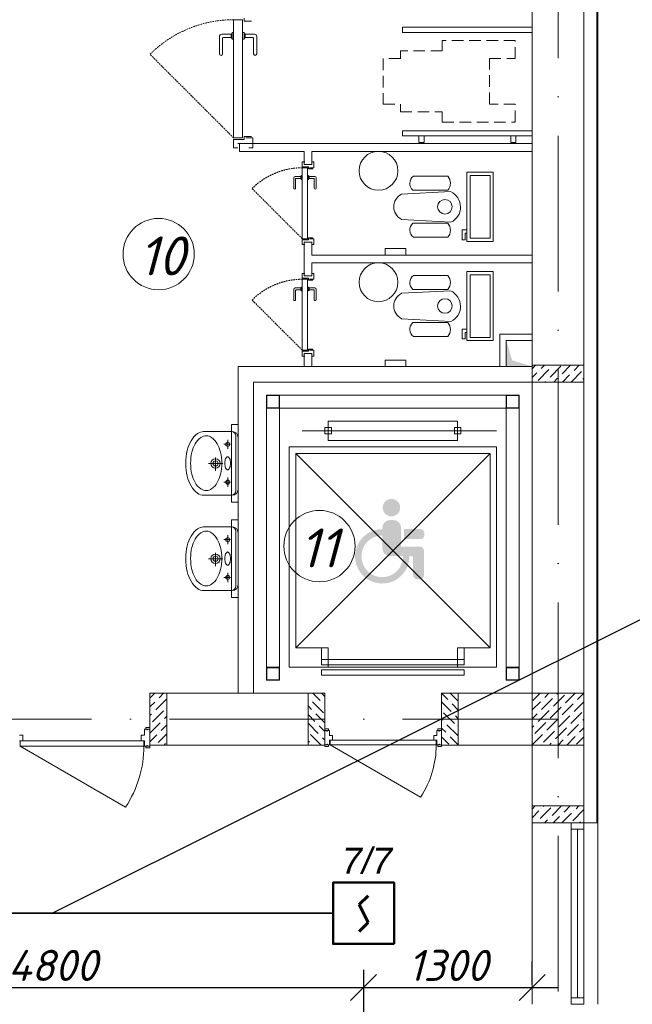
# Model space of a CAD drawing. Header units: millimetres. Extents: x 1114507 to 93926427, y 174473 to 817039.
# Tile 134 of 256: x 1761416 to 1766144, y 487101 to 494697. Entities that reach past the tile are written whole.
import ezdxf

# ---------------------------------------------------------------- set-up
doc = ezdxf.new("R2010")
doc.units = ezdxf.units.MM
for name, pattern in [('ACAD_ISO10W100', [18, 12, -3, 0, -3]), ('Beruniy Xref$0$DASHED', [19.05, 12.7, -6.35]), ('ШТРИХОВАЯ', [19.05, 12.7, -6.35])]:
    doc.linetypes.add(name, pattern=pattern)
for name, color, linetype, lineweight in [('.', 7, 'Continuous', 15), ('Doors', 86, 'Continuous', 13), ('expl', 234, 'Continuous', 13), ('SHEMA', 174, 'Continuous', 25), ('инвалиды', 250, 'Continuous', 40), ('Метал', 157, 'Continuous', 30), ('размеры', 12, 'Continuous', 15), ('Сантехника', 150, 'Continuous', 13)]:
    doc.layers.add(name, color=color, linetype=linetype, lineweight=lineweight)
doc.layers.add('kcd_tx', color=7, linetype='Continuous')
doc.layers.add('PDF22_Geometry', color=7, linetype='Continuous', true_color=0x979797)
doc.layers.add('АСО-стены кирпич 380 мм', color=7, linetype='Continuous', lineweight=35, true_color=0x745739)
doc.styles.get("Standard").update_dxf_attribs({"font": 'isocpeui.ttf'})
doc.dimstyles.new('Санжар', dxfattribs={"dimtxt": 240, "dimasz": 200, "dimexe": 200, "dimexo": 200, "dimgap": 50, "dimtad": 1, "dimdec": 0, "dimtxsty": 'Standard', "dimblk": 'OBLIQUE', "dimcen": 2.5, "dimdle": 200, "dimclrd": 152, "dimclre": 152, "dimclrt": 152, "dimadec": 0, "dimazin": 0, "dimtfac": 1, "dimtdec": 0, "dimtmove": 0, "dimatfit": 3, "dimldrblk": 'OBLIQUE', "dimfxl": 0, "dimlwd": 0, "dimlwe": 0, "dimarcsym": 0})

# ---------------------------------------------------------------- blocks, each defined once
blk = doc.blocks.new('blokqav3mak')
at = {"layer": '.', "lineweight": 0, "ltscale": 100}
h = blk.add_hatch(color=251, dxfattribs=at)
h.dxf.hatch_style = 1
h.paths.add_polyline_path([(1626566.4, 778846.3), (1626366.4, 778845.1), (1626366.4, 779045.1), (1626412.4, 778893.1)])
at = {"layer": 'инвалиды', "lineweight": 0, "ltscale": 200, "true_color": 0xfab905}
h = blk.add_hatch(color=40, dxfattribs=at)
h.paths.add_polyline_path([(1625410.4, 777600.8, -0.414214), (1625470.4, 777660.8), (1625494.4, 777660.8, -0.414214), (1625554.4, 777600.8), (1625554.4, 777456.9), (1625695, 777456.9, -0.414214), (1625732.5, 777419.4), (1625732.5, 777240.5, -0.414214), (1625695, 777203), (1625684.8, 777203, -0.414214), (1625647.3, 777240.5), (1625647.3, 777368.5, 0.414214), (1625632.3, 777383.5), (1625470.4, 777383.5, -0.414214), (1625410.4, 777443.5)])
h.paths.add_polyline_path([(1625577.8, 777591.7), (1625703.7, 777591.7, -0.414214), (1625733.7, 777561.7), (1625733.7, 777544.5, -0.414214), (1625703.7, 777514.5), (1625577.8, 777514.5)])
h.paths.add_polyline_path([(1625410.4, 777590.8), (1625410.4, 777541.4, 2.454646), (1625569.5, 777383.5), (1625619, 777383.5, -2.445012)])
h.paths.add_polyline_path([(1625412.7, 777757, -1), (1625547.6, 777757, -1)])
at = {"color": 32, "lineweight": 0, "ltscale": 100}
blk.add_line((1627066.4, 775325.1), (1627066.4, 782725.1), dxfattribs=at)
at = {"color": 252, "lineweight": 0, "ltscale": 100}
for p, q in [((1627073.4, 775325.1), (1627073.4, 782732.1)), ((1627073.4, 775325.1), (1626966.4, 775325.1)), ((1627073.4, 775325.1), (1626966.4, 775325.1)), ((1626966.4, 775325.1), (1627073.4, 775325.1))]:
    blk.add_line(p, q, dxfattribs=at)
at = {"lineweight": 0, "ltscale": 100}
for p, q in [((1626966.4, 775325.1), (1626966.4, 782625.1)), ((1626566.4, 775325.1), (1626566.4, 782225.1)), ((1625431.6, 779705.1), (1625431.6, 779755.1)), ((1625431.6, 779755.1), (1625591.6, 779755.1)), ((1625591.6, 779755.1), (1625591.6, 779705.1)), ((1625591.6, 779705.1), (1625431.6, 779705.1)), ((1626366.4, 778845.1), (1626366.4, 779045.1)), ((1626366.4, 779045.1), (1626566.4, 779045.1)), ((1626566.4, 779045.1), (1626566.4, 778845.1)), ((1626566.4, 778845.1), (1624296.4, 778845.1)), ((1624296.4, 778845.1), (1624296.4, 776325.1)), ((1625431.6, 778845.1), (1625431.6, 778895.1)), ((1625431.6, 778895.1), (1625591.6, 778895.1)), ((1625591.6, 778845.1), (1625431.6, 778845.1)), ((1625591.6, 778895.1), (1625591.6, 778845.1)), ((1626566.4, 778845.1), (1626366.4, 778845.1)), ((1626566.4, 778725.1), (1624416.4, 778725.1)), ((1624416.4, 778725.1), (1624416.4, 776325.1)), ((1624296.4, 778398.1), (1624246.4, 778398.1)), ((1624246.4, 778398.1), (1624246.4, 777798.1)), ((1624296.4, 777798.1), (1624296.4, 778398.1)), ((1624246.4, 777798.1), (1624296.4, 777798.1)), ((1624296.4, 777662.7), (1624246.4, 777662.7)), ((1624246.4, 777662.7), (1624246.4, 777062.7)), ((1624296.4, 777062.7), (1624296.4, 777662.7)), ((1624246.4, 777062.7), (1624296.4, 777062.7)), ((1623616.4, 776325.1), (1624966.4, 776325.1)), ((1623616.4, 776325.1), (1623616.4, 775925.1)), ((1624966.4, 776325.1), (1624966.4, 775925.1)), ((1624966.4, 775925.1), (1624966.4, 776325.1)), ((1625866.4, 775925.1), (1625866.4, 776325.1)), ((1625996.4, 776325.1), (1626566.4, 776325.1)), ((1623616.4, 775925.1), (1624966.4, 775925.1)), ((1625996.4, 775925.1), (1626566.4, 775925.1)), ((1626566.4, 775325.1), (1626566.4, 773925.1)), ((1627073.4, 775325.1), (1627073.4, 773925.1))]:
    blk.add_line(p, q, dxfattribs=at)
at = {"color": 1, "linetype": 'ACAD_ISO10W100', "lineweight": 0, "ltscale": 100}
for p, q in [((1626766.4, 782425.1), (1626766.4, 766825.1)), ((1626766.4, 776125.1), (1599766.4, 776125.1))]:
    blk.add_line(p, q, dxfattribs=at)
at = {"color": 0, "lineweight": 0}
for p, q in [((1624262.2, 780608.9), (1624262.2, 781521.4)), ((1624262.2, 781521.4), (1624331, 781521.4)), ((1624331, 781521.4), (1624331, 780608.9)), ((1624343.5, 781533.9), (1624343.5, 781508.9)), ((1624343.5, 781508.9), (1624399.7, 781508.9)), ((1624152.3, 781390.1), (1624152.3, 781258.9)), ((1624242.3, 781408.9), (1624171, 781408.9)), ((1624177.3, 781258.9), (1624177.3, 781377.6)), ((1624183.5, 781383.9), (1624242.3, 781383.9)), ((1624242.2, 781408.9), (1624242.2, 781383.9)), ((1624249.7, 781415.1), (1624248.5, 781415.1)), ((1624248.5, 781377.6), (1624249.7, 781377.6)), ((1624249.7, 781371.4), (1624249.7, 781421.4)), ((1624249.7, 781421.4), (1624262.2, 781421.4)), ((1624262.2, 781371.4), (1624249.7, 781371.4)), ((1624262.2, 781421.4), (1624262.2, 781371.4)), ((1624343.5, 781421.4), (1624331, 781421.4)), ((1624331, 781371.4), (1624343.5, 781371.4)), ((1624343.5, 781371.4), (1624343.5, 781421.4)), ((1624343.5, 781415.1), (1624344.7, 781415.1)), ((1624344.7, 781377.6), (1624343.5, 781377.6)), ((1624351, 781408.9), (1624422.2, 781408.9)), ((1624351, 781408.9), (1624351, 781383.9)), ((1624409.7, 781383.9), (1624351, 781383.9)), ((1624416, 781258.9), (1624416, 781377.6)), ((1624441, 781390.1), (1624441, 781258.9)), ((1624331, 780608.9), (1624262.2, 780608.9)), ((1624262.2, 780533.9), (1624262.2, 780596.4)), ((1624262.2, 780596.4), (1624343.5, 780596.4)), ((1624343.5, 780596.4), (1624343.5, 780621.4)), ((1624343.5, 780621.4), (1624399.7, 780621.4)), ((1624356, 780608.9), (1624410.5, 780608.9)), ((1624410.5, 780608.9), (1624410.5, 780533.9)), ((1624293.5, 780533.9), (1624262.2, 780533.9)), ((1624293.5, 780565.1), (1624379.2, 780565.1)), ((1624410.5, 780533.9), (1624379.2, 780533.9)), ((1624810.6, 780423.9), (1624791.9, 780423.9)), ((1624791.9, 780423.9), (1624791.9, 780386.4)), ((1624791.9, 780386.4), (1624840.6, 780386.4)), ((1624791.9, 779831.4), (1624791.9, 780378.9)), ((1624791.9, 780378.9), (1624833.1, 780378.9)), ((1624810.6, 780405.1), (1624862.1, 780405.1)), ((1624833.1, 780378.9), (1624833.1, 779831.4)), ((1624840.6, 780386.4), (1624840.6, 780371.4)), ((1624840.6, 780371.4), (1624874.4, 780371.4)), ((1624848.1, 780378.9), (1624880.8, 780378.9)), ((1624880.8, 780423.9), (1624862.1, 780423.9)), ((1624880.8, 780378.9), (1624880.8, 780423.9)), ((1624725.9, 780300.1), (1624725.9, 780221.4)), ((1624779.9, 780311.4), (1624737.2, 780311.4)), ((1624740.9, 780221.4), (1624740.9, 780292.6)), ((1624744.7, 780296.4), (1624779.9, 780296.4)), ((1624779.9, 780311.4), (1624779.9, 780296.4)), ((1624784.4, 780315.1), (1624783.6, 780315.1)), ((1624783.6, 780292.6), (1624784.4, 780292.6)), ((1624784.4, 780288.9), (1624784.4, 780318.9)), ((1624784.4, 780318.9), (1624791.9, 780318.9)), ((1624791.9, 780288.9), (1624784.4, 780288.9)), ((1624791.9, 780318.9), (1624791.9, 780288.9)), ((1624840.6, 780318.9), (1624833.1, 780318.9)), ((1624833.1, 780288.9), (1624840.6, 780288.9)), ((1624840.6, 780288.9), (1624840.6, 780318.9)), ((1624840.6, 780315.1), (1624841.4, 780315.1)), ((1624841.4, 780292.6), (1624840.6, 780292.6)), ((1624845.1, 780311.4), (1624887.9, 780311.4)), ((1624845.1, 780311.4), (1624845.1, 780296.4)), ((1624880.4, 780296.4), (1624845.1, 780296.4)), ((1624884.1, 780221.4), (1624884.1, 780292.6)), ((1624899.1, 780300.1), (1624899.1, 780221.4)), ((1624833.1, 779831.4), (1624791.9, 779831.4)), ((1624840.6, 779823.9), (1624840.6, 779838.9)), ((1624840.6, 779838.9), (1624874.4, 779838.9)), ((1624848.1, 779831.4), (1624880.8, 779831.4)), ((1624880.8, 779831.4), (1624880.8, 779786.4)), ((1624791.9, 779786.4), (1624791.9, 779823.9)), ((1624791.9, 779823.9), (1624840.6, 779823.9)), ((1624810.6, 779786.4), (1624791.9, 779786.4)), ((1624810.6, 779805.1), (1624862.1, 779805.1)), ((1624880.8, 779786.4), (1624862.1, 779786.4)), ((1624810.6, 779563.9), (1624791.9, 779563.9)), ((1624791.9, 779563.9), (1624791.9, 779526.4)), ((1624810.6, 779545.1), (1624862.1, 779545.1)), ((1624880.8, 779563.9), (1624862.1, 779563.9)), ((1624880.8, 779518.9), (1624880.8, 779563.9)), ((1624779.9, 779451.4), (1624737.2, 779451.4)), ((1624779.9, 779451.4), (1624779.9, 779436.4)), ((1624784.4, 779455.1), (1624783.6, 779455.1)), ((1624784.4, 779428.9), (1624784.4, 779458.9)), ((1624784.4, 779458.9), (1624791.9, 779458.9)), ((1624791.9, 779526.4), (1624840.6, 779526.4)), ((1624791.9, 778971.4), (1624791.9, 779518.9)), ((1624791.9, 779518.9), (1624833.1, 779518.9)), ((1624791.9, 779458.9), (1624791.9, 779428.9)), ((1624833.1, 779518.9), (1624833.1, 778971.4)), ((1624840.6, 779458.9), (1624833.1, 779458.9)), ((1624840.6, 779526.4), (1624840.6, 779511.4)), ((1624840.6, 779511.4), (1624874.4, 779511.4)), ((1624840.6, 779428.9), (1624840.6, 779458.9)), ((1624840.6, 779455.1), (1624841.4, 779455.1)), ((1624845.1, 779451.4), (1624887.9, 779451.4)), ((1624845.1, 779451.4), (1624845.1, 779436.4)), ((1624848.1, 779518.9), (1624880.8, 779518.9)), ((1624725.9, 779440.1), (1624725.9, 779361.4)), ((1624740.9, 779361.4), (1624740.9, 779432.6)), ((1624744.7, 779436.4), (1624779.9, 779436.4)), ((1624783.6, 779432.6), (1624784.4, 779432.6)), ((1624791.9, 779428.9), (1624784.4, 779428.9)), ((1624833.1, 779428.9), (1624840.6, 779428.9)), ((1624841.4, 779432.6), (1624840.6, 779432.6)), ((1624880.4, 779436.4), (1624845.1, 779436.4)), ((1624884.1, 779361.4), (1624884.1, 779432.6)), ((1624899.1, 779440.1), (1624899.1, 779361.4)), ((1624833.1, 778971.4), (1624791.9, 778971.4)), ((1624791.9, 778926.4), (1624791.9, 778963.9)), ((1624791.9, 778963.9), (1624840.6, 778963.9)), ((1624810.6, 778926.4), (1624791.9, 778926.4)), ((1624810.6, 778945.1), (1624862.1, 778945.1)), ((1624840.6, 778963.9), (1624840.6, 778978.9)), ((1624840.6, 778978.9), (1624874.4, 778978.9)), ((1624848.1, 778971.4), (1624880.8, 778971.4)), ((1624880.8, 778926.4), (1624862.1, 778926.4)), ((1624880.8, 778971.4), (1624880.8, 778926.4))]:
    blk.add_line(p, q, dxfattribs=at)
at = {"lineweight": 0}
for p, q in [((1625566.3, 781423.6), (1625566.3, 781463.6)), ((1625566.3, 781463.6), (1626566.3, 781463.5)), ((1626566.3, 781463.5), (1626566.3, 781423.5)), ((1626566.3, 781423.5), (1625566.3, 781423.6)), ((1625566.3, 780625.2), (1625566.3, 780665.2)), ((1625566.3, 780665.2), (1626566.3, 780665.1)), ((1626566.3, 780625.1), (1625566.3, 780625.2)), ((1625731.6, 780625.1), (1625691.6, 780625.1)), ((1625691.6, 780625.1), (1625691.6, 780575.1)), ((1625731.6, 780575.1), (1625731.6, 780625.1)), ((1626401, 780575.1), (1626401, 780625.1)), ((1626401, 780625.1), (1626441, 780625.1)), ((1626441, 780625.1), (1626441, 780575.1)), ((1626566.3, 780665.1), (1626566.3, 780625.1)), ((1625691.6, 780575.1), (1625731.6, 780575.1)), ((1626441, 780575.1), (1626401, 780575.1))]:
    blk.add_line(p, q, dxfattribs=at)
at = {"linetype": 'ШТРИХОВАЯ', "lineweight": 0, "ltscale": 7}
for p, q in [((1626436.3, 781360), (1625872.6, 781360)), ((1625872.6, 781360), (1625872.6, 781280.4)), ((1626436.3, 781220.7), (1626436.3, 781360)), ((1625872.6, 781280.4), (1625549.6, 781280.4)), ((1625549.6, 781280.4), (1625549.6, 781220.7)), ((1625549.6, 781220.7), (1625416.3, 781220.7)), ((1625416.3, 781220.7), (1625416.3, 780870.7)), ((1626236.3, 780870.7), (1626236.3, 781220.7)), ((1626236.3, 781220.7), (1626436.3, 781220.7)), ((1625416.3, 780870.7), (1625549.6, 780870.7)), ((1625549.6, 780870.7), (1625549.6, 780811)), ((1626436.3, 780870.7), (1626236.3, 780870.7)), ((1626436.3, 780731.4), (1626436.3, 780870.7)), ((1625549.6, 780811), (1625872.6, 780811)), ((1625872.6, 780811), (1625872.6, 780731.4)), ((1625872.6, 780731.4), (1626436.3, 780731.4))]:
    blk.add_line(p, q, dxfattribs=at)
at = {"color": 0, "linetype": 'Beruniy Xref$0$DASHED', "lineweight": 0}
for p, q in [((1624262.2, 780608.9), (1623617, 781254.1)), ((1624791.9, 779831.4), (1624404.7, 780218.5)), ((1624791.9, 778971.4), (1624404.7, 779358.5))]:
    blk.add_line(p, q, dxfattribs=at)
at = {"color": 116, "lineweight": 0, "ltscale": 100, "true_color": 0x136734}
for p, q in [((1626566.4, 779095.1), (1626316.4, 779095.1)), ((1626316.4, 779095.1), (1626316.4, 778845.1))]:
    blk.add_line(p, q, dxfattribs=at)
at = {"linetype": 'Continuous', "lineweight": 0, "ltscale": 100}
for p, q in [((1626566.4, 778828.2, 0), (1626593.2, 778855.1, 0)), ((1626636.8, 778831.4, 0), (1626660.6, 778855.1, 0)), ((1626704.2, 778764, 0), (1626788.4, 778848.2, 0)), ((1626796.8, 778789.3, 0), (1626862.6, 778855.1, 0)), ((1626889.4, 778814.5, 0), (1626930, 778855.1, 0)), ((1626566.4, 778760.9, 0), (1626603.2, 778797.7, 0)), ((1626611.6, 778738.8, 0), (1626695.8, 778823, 0)), ((1626620, 778814.5, 0), (1626620, 778814.5, 0)), ((1626712.6, 778839.8, 0), (1626712.6, 778839.8, 0)), ((1626780, 778772.4, 0), (1626780, 778772.4, 0)), ((1626800, 778725.1, 0), (1626855.7, 778780.9, 0)), ((1626867.3, 778725.1, 0), (1626948.3, 778806.1, 0)), ((1626872.6, 778797.7, 0), (1626872.6, 778797.7, 0)), ((1626965.2, 778823, 0), (1626965.2, 778823, 0)), ((1626665.3, 778725.1, 0), (1626670.5, 778730.4, 0)), ((1626687.4, 778747.2, 0), (1626687.4, 778747.2, 0)), ((1626732.6, 778725.1, 0), (1626763.1, 778755.6, 0)), ((1626939.9, 778730.4, 0), (1626939.9, 778730.4, 0)), ((1626956.8, 778747.2, 0), (1626966.4, 778756.8, 0)), ((1623616.4, 776286.9, 0), (1623654.6, 776325.1, 0)), ((1623661.6, 776197.4, 0), (1623745.8, 776281.6, 0)), ((1623670, 776273.2, 0), (1623670, 776273.2, 0)), ((1623686.9, 776290, 0), (1623721.9, 776325.1, 0)), ((1624836.4, 776295, 0), (1624838.4, 776293, 0)), ((1624855.2, 776276.1, 0), (1624855.2, 776276.1, 0)), ((1624873.6, 776325.1, 0), (1624931, 776267.7, 0)), ((1624941, 776325.1, 0), (1624966.4, 776299.7, 0)), ((1625866.9, 776325.1, 0), (1625915.8, 776276.1, 0)), ((1625934.2, 776325.1, 0), (1625996.4, 776263, 0)), ((1626571, 776267.9), (1626628.1, 776325.1)), ((1626638.3, 776200.6), (1626722.5, 776284.8)), ((1626646.7, 776276.3), (1626646.7, 776276.3)), ((1626663.6, 776293.2), (1626695.5, 776325.1)), ((1626730.9, 776225.8), (1626815.1, 776310)), ((1626739.3, 776301.6), (1626739.3, 776301.6)), ((1626756.2, 776318.4), (1626762.9, 776325.1)), ((1626823.5, 776251.1), (1626897.6, 776325.1)), ((1626916.1, 776276.3), (1626964.9, 776325.1)), ((1623616.4, 776219.5, 0), (1623653.2, 776256.4, 0)), ((1623636.4, 776104.8, 0), (1623720.5, 776189, 0)), ((1623737.4, 776205.9, 0), (1623737.4, 776205.9, 0)), ((1624836.4, 776227.7, 0), (1624863.6, 776200.4, 0)), ((1624872.1, 776259.3, 0), (1624956.3, 776175.1, 0)), ((1624947.8, 776250.9, 0), (1624947.8, 776250.9, 0)), ((1624964.7, 776234, 0), (1624966.4, 776232.4, 0)), ((1625866.4, 776258.3, 0), (1625941.1, 776183.5, 0)), ((1625932.7, 776259.3, 0), (1625932.7, 776259.3, 0)), ((1625949.5, 776242.5, 0), (1625996.4, 776195.6, 0)), ((1626566.4, 776196), (1626629.9, 776259.5)), ((1626613.1, 776108), (1626697.3, 776192.2)), ((1626705.7, 776133.2), (1626789.9, 776217.4)), ((1626714.1, 776209), (1626714.1, 776209)), ((1626798.3, 776158.5), (1626882.5, 776242.7)), ((1626806.7, 776234.2), (1626806.7, 776234.2)), ((1626890.9, 776183.7), (1626966.4, 776259.2)), ((1626899.3, 776259.5), (1626899.3, 776259.5)), ((1623616.4, 776152.2, 0), (1623627.9, 776163.8, 0)), ((1623644.8, 776180.6, 0), (1623644.8, 776180.6, 0)), ((1623712.1, 776113.2, 0), (1623712.1, 776113.2, 0)), ((1623729, 776130.1, 0), (1623746.4, 776147.5, 0)), ((1624836.4, 776160.3, 0), (1624888.9, 776107.8, 0)), ((1624880.5, 776183.5, 0), (1624880.5, 776183.5, 0)), ((1624897.3, 776166.7, 0), (1624966.4, 776097.7, 0)), ((1625866.4, 776123.5, 0), (1625873.7, 776116.2, 0)), ((1625882.1, 776175.1, 0), (1625966.3, 776090.9, 0)), ((1625957.9, 776166.7, 0), (1625957.9, 776166.7, 0)), ((1625974.8, 776149.9, 0), (1625996.4, 776128.3, 0)), ((1626566.4, 776128.6), (1626604.6, 776166.9)), ((1626621.5, 776183.7), (1626621.5, 776183.7)), ((1626680.4, 776040.6), (1626764.6, 776124.8)), ((1626688.8, 776116.4), (1626688.8, 776116.4)), ((1626773, 776065.9), (1626857.2, 776150.1)), ((1626781.4, 776141.6), (1626781.4, 776141.6)), ((1626865.6, 776091.1), (1626949.8, 776175.3)), ((1626874, 776166.9), (1626874, 776166.9)), ((1626958.2, 776116.4), (1626966.4, 776124.5)), ((1623616.4, 776017.5, 0), (1623695.3, 776096.4, 0)), ((1623619.5, 776088, 0), (1623619.5, 776088, 0)), ((1623703.7, 776037.5, 0), (1623746.4, 776080.1, 0)), ((1624836.4, 776093, 0), (1624914.2, 776015.2, 0)), ((1624905.7, 776090.9, 0), (1624905.7, 776090.9, 0)), ((1624922.6, 776074.1, 0), (1624966.4, 776030.3, 0)), ((1625866.4, 776056.2, 0), (1625899, 776023.6, 0)), ((1625890.6, 776099.3, 0), (1625890.6, 776099.3, 0)), ((1625907.4, 776082.5, 0), (1625991.6, 775998.3, 0)), ((1625983.2, 776074.1, 0), (1625983.2, 776074.1, 0)), ((1626566.4, 776061.3), (1626579.4, 776074.3)), ((1626587.8, 776015.4), (1626672, 776099.5)), ((1626596.2, 776091.1), (1626596.2, 776091.1)), ((1626747.8, 775973.3), (1626832, 776057.4)), ((1626756.2, 776049), (1626756.2, 776049)), ((1626840.4, 775998.5), (1626924.6, 776082.7)), ((1626848.8, 776074.3), (1626848.8, 776074.3)), ((1626933, 776023.8), (1626966.4, 776057.1)), ((1626941.4, 776099.5), (1626941.4, 776099.5)), ((1623616.4, 775950.1, 0), (1623670, 776003.8, 0)), ((1623678.5, 775944.9, 0), (1623746.4, 776012.8, 0)), ((1623686.9, 776020.6, 0), (1623686.9, 776020.6, 0)), ((1624836.4, 775958.3, 0), (1624846.8, 775947.8, 0)), ((1624838.4, 776023.6, 0), (1624838.4, 776023.6, 0)), ((1624855.2, 776006.7, 0), (1624936.9, 775925.1, 0)), ((1624931, 775998.3, 0), (1624931, 775998.3, 0)), ((1624947.8, 775981.5, 0), (1624966.4, 775963, 0)), ((1625866.4, 775988.8, 0), (1625924.2, 775931, 0)), ((1625915.8, 776006.7, 0), (1625915.8, 776006.7, 0)), ((1625932.7, 775989.9, 0), (1625996.4, 775926.2, 0)), ((1626566.4, 775926.5), (1626646.7, 776006.9)), ((1626571, 775998.5), (1626571, 775998.5)), ((1626655.2, 775948), (1626739.3, 776032.2)), ((1626663.6, 776023.8), (1626663.6, 776023.8)), ((1626767, 775925.1), (1626806.7, 775964.8)), ((1626823.5, 775981.7), (1626823.5, 775981.7)), ((1626834.3, 775925.1), (1626899.3, 775990.1)), ((1626907.7, 775931.2), (1626966.4, 775989.8)), ((1626916.1, 776006.9), (1626916.1, 776006.9)), ((1623661.6, 775928, 0), (1623661.6, 775928, 0)), ((1623726, 775925.1, 0), (1623737.4, 775936.4, 0)), ((1624863.6, 775931, 0), (1624863.6, 775931, 0)), ((1626638.3, 775931.2), (1626638.3, 775931.2)), ((1626699.6, 775925.1), (1626714.1, 775939.6)), ((1626730.9, 775956.4), (1626730.9, 775956.4)), ((1626566.4, 775431.5, 0), (1626589.9, 775455.1, 0)), ((1626627.1, 775357.6, 0), (1626711.3, 775441.8, 0)), ((1626635.6, 775433.4, 0), (1626635.6, 775433.4, 0)), ((1626652.4, 775450.2, 0), (1626657.3, 775455.1, 0)), ((1626719.8, 775382.9, 0), (1626792, 775455.1, 0)), ((1626812.4, 775408.1, 0), (1626859.4, 775455.1, 0)), ((1626905, 775433.4, 0), (1626926.7, 775455.1, 0)), ((1626566.4, 775364.2, 0), (1626618.7, 775416.5, 0)), ((1626702.9, 775366, 0), (1626702.9, 775366, 0)), ((1626729.4, 775325.1, 0), (1626778.7, 775374.4, 0)), ((1626795.5, 775391.3, 0), (1626795.5, 775391.3, 0)), ((1626796.7, 775325.1, 0), (1626871.3, 775399.7, 0)), ((1626879.7, 775340.8, 0), (1626963.9, 775424.9, 0)), ((1626888.1, 775416.5, 0), (1626888.1, 775416.5, 0)), ((1626610.3, 775340.8, 0), (1626610.3, 775340.8, 0)), ((1626662, 775325.1, 0), (1626686.1, 775349.2, 0)), ((1626931.4, 775325.1, 0), (1626938.6, 775332.3, 0)), ((1626955.5, 775349.2, 0), (1626955.5, 775349.2, 0))]:
    blk.add_line(p, q, dxfattribs=at)
at = {"color": 46, "lineweight": 0}
for p, q in [((1626466.4, 778625.1), (1624516.4, 778625.1)), ((1624516.4, 778625.1), (1624516.4, 776525.1)), ((1626466.4, 776425.1), (1626466.4, 778625.1)), ((1626366.4, 778525.1), (1624616.4, 778525.1)), ((1624616.4, 778525.1), (1624616.4, 776525.1)), ((1626366.4, 776425.1), (1626366.4, 778525.1))]:
    blk.add_line(p, q, dxfattribs=at)
at = {"color": 0, "lineweight": 0, "ltscale": 100}
for p, q in [((1624991.4, 778275.1), (1624991.4, 778425.1)), ((1624991.4, 778425.1), (1625991.4, 778425.1)), ((1625991.4, 778425.1), (1625991.4, 778275.1)), ((1626291.4, 778350.1), (1624791.4, 778350.1)), ((1625016.4, 778375.1), (1624966.4, 778375.1)), ((1624966.4, 778375.1), (1624966.4, 778325.1)), ((1624966.4, 778325.1), (1625016.4, 778325.1)), ((1625016.4, 778325.1), (1625016.4, 778375.1)), ((1625966.4, 778325.1), (1625966.4, 778375.1)), ((1625966.4, 778375.1), (1626016.4, 778375.1)), ((1626016.4, 778325.1), (1625966.4, 778325.1)), ((1626016.4, 778375.1), (1626016.4, 778325.1)), ((1625991.4, 778275.1), (1624991.4, 778275.1)), ((1626291.4, 778225.1), (1624691.4, 778225.1)), ((1624691.4, 778225.1), (1624691.4, 776525.1)), ((1624741.4, 776675.1), (1624741.4, 778175.1)), ((1624741.4, 778175.1), (1626241.4, 778175.1)), ((1626241.4, 778175.1), (1624741.4, 776675.1)), ((1626241.4, 776675.1), (1624741.4, 778175.1)), ((1626241.4, 778175.1), (1626241.4, 776675.1)), ((1626291.4, 776525.1), (1626291.4, 778225.1)), ((1624991.4, 776675.1), (1624741.4, 776675.1)), ((1624991.4, 776675.1), (1624941.4, 776675.1)), ((1624941.4, 776675.1), (1624941.4, 776585.1)), ((1624991.4, 776525.1), (1624991.4, 776675.1)), ((1624991.4, 776585.1), (1624991.4, 776675.1)), ((1626241.4, 776675.1), (1625991.4, 776675.1)), ((1625991.4, 776675.1), (1625991.4, 776525.1)), ((1625991.4, 776585.1), (1625991.4, 776675.1)), ((1625991.4, 776675.1), (1626041.4, 776675.1)), ((1626041.4, 776675.1), (1626041.4, 776585.1)), ((1626041.4, 776585.1), (1624941.4, 776585.1)), ((1624941.4, 776585.1), (1624941.4, 776545.1)), ((1624941.4, 776585.1), (1624991.4, 776585.1)), ((1626041.4, 776585.1), (1625991.4, 776585.1)), ((1626041.4, 776545.1), (1626041.4, 776585.1)), ((1624691.4, 776525.1), (1626291.4, 776525.1)), ((1624941.4, 776545.1), (1626041.4, 776545.1)), ((1626041.4, 776505.1), (1624941.4, 776505.1)), ((1624941.4, 776505.1), (1624941.4, 776465.1)), ((1626041.4, 776465.1), (1626041.4, 776505.1)), ((1624941.4, 776465.1), (1626041.4, 776465.1))]:
    blk.add_line(p, q, dxfattribs=at)
at = {"color": 5, "lineweight": 0}
for p, q in [((1626866.4, 775325.1), (1626866.4, 775275.1)), ((1626966.4, 775325.1), (1626866.4, 775325.1)), ((1626866.4, 775275.1), (1626866.4, 773975.1)), ((1626866.4, 775275.1), (1626966.4, 775275.1)), ((1626916.4, 775275.1), (1626916.4, 773975.1)), ((1626966.4, 775275.1), (1626966.4, 775325.1)), ((1626966.4, 775275.1), (1626966.4, 773975.1)), ((1626866.4, 773925.1), (1626866.4, 773975.1)), ((1626866.4, 773975.1), (1626966.4, 773975.1)), ((1626966.4, 773925.1), (1626866.4, 773925.1)), ((1626966.4, 773975.1), (1626966.4, 773925.1))]:
    blk.add_line(p, q, dxfattribs=at)
at = {"lineweight": 0, "ltscale": 100}
for centre in [(1625380, 780355.8), (1625380, 779495.8)]:
    blk.add_circle(centre, 150, dxfattribs=at)
at = {"color": 0, "linetype": 'Beruniy Xref$0$DASHED', "lineweight": 0}
for centre, radius in [((1624262.2, 780608.9), 912.5), ((1624791.9, 779831.4), 547.5), ((1624791.9, 778971.4), 547.5)]:
    blk.add_arc(centre, radius, 90, 135, dxfattribs=at)
at = {"color": 0, "lineweight": 0}
for centre, radius, start, end in [((1624171, 781390.1), 18.8, 90, 180), ((1624183.5, 781377.6), 6.25, 90, 180), ((1624248.5, 781408.9), 6.25, 90, 180), ((1624248.5, 781383.9), 6.25, 180, 270), ((1624344.7, 781408.9), 6.25, 0, 90), ((1624344.7, 781383.9), 6.25, 270, 0), ((1624409.7, 781377.6), 6.25, 0, 90), ((1624422.2, 781390.1), 18.8, 0, 90), ((1624164.8, 781258.9), 12.5, 180, 0), ((1624428.5, 781258.9), 12.5, 180, 0), ((1624737.2, 780300.1), 11.3, 90, 180), ((1624744.7, 780292.6), 3.75, 90, 180), ((1624783.6, 780311.4), 3.75, 90, 180), ((1624783.6, 780296.4), 3.75, 180, 270), ((1624841.4, 780311.4), 3.75, 0, 90), ((1624841.4, 780296.4), 3.75, 270, 0), ((1624880.4, 780292.6), 3.75, 0, 90), ((1624887.9, 780300.1), 11.3, 0, 90), ((1624733.4, 780221.4), 7.5, 180, 0), ((1624891.6, 780221.4), 7.5, 180, 0), ((1624737.2, 779440.1), 11.3, 90, 180), ((1624783.6, 779451.4), 3.75, 90, 180), ((1624841.4, 779451.4), 3.75, 0, 90), ((1624887.9, 779440.1), 11.3, 0, 90), ((1624744.7, 779432.6), 3.75, 90, 180), ((1624783.6, 779436.4), 3.75, 180, 270), ((1624841.4, 779436.4), 3.75, 270, 0), ((1624880.4, 779432.6), 3.75, 0, 90), ((1624733.4, 779361.4), 7.5, 180, 0), ((1624891.6, 779361.4), 7.5, 180, 0)]:
    blk.add_arc(centre, radius, start, end, dxfattribs=at)
at = {"layer": 'Doors', "lineweight": 0}
for p, q in [((1623574.4, 776000.6), (1623574.4, 776047.8)), ((1623593.1, 776047.8), (1623574.4, 776047.8)), ((1623583.4, 776047.8), (1623583.4, 776060.4)), ((1623616.4, 776060.4), (1623583.4, 776060.4)), ((1623593.1, 776047.8), (1623593.1, 776042)), ((1623598.2, 776042), (1623593.1, 776042)), ((1623598.2, 776047.8), (1623598.2, 776042)), ((1623616.4, 776047.8), (1623598.2, 776047.8)), ((1623616.4, 776047.8), (1623598.2, 776047.8)), ((1623616.4, 776047.8), (1623616.4, 776060.4)), ((1623616.4, 775916.6), (1623616.4, 776047.8)), ((1623616.4, 776047.8), (1623616.4, 776047.8)), ((1624966.4, 776049.3), (1624994.6, 776049.3)), ((1624966.4, 776038.5), (1624966.4, 776049.3)), ((1624966.4, 775926), (1624966.4, 776038.5)), ((1624966.4, 776038.5), (1624981.9, 776038.5)), ((1624966.4, 776038.5), (1624981.9, 776038.5)), ((1624966.4, 776038.5), (1624966.4, 776038.5)), ((1624981.9, 776038.5), (1624981.9, 776033.5)), ((1624981.9, 776033.5), (1624986.3, 776033.5)), ((1624986.3, 776038.5), (1625002.4, 776038.5)), ((1624986.3, 776038.5), (1624986.3, 776033.5)), ((1624994.6, 776038.5), (1624994.6, 776049.3)), ((1625002.4, 775998), (1625002.4, 776038.5)), ((1625830.4, 775998), (1625830.4, 776038.5)), ((1625846.4, 776038.5), (1625830.4, 776038.5)), ((1625838.1, 776038.5), (1625838.1, 776049.3)), ((1625866.4, 776049.3), (1625838.1, 776049.3)), ((1625846.4, 776038.5), (1625846.4, 776033.5)), ((1625850.8, 776033.5), (1625846.4, 776033.5)), ((1625850.8, 776038.5), (1625850.8, 776033.5)), ((1625866.4, 776038.5), (1625850.8, 776038.5)), ((1625866.4, 776038.5), (1625850.8, 776038.5)), ((1625866.4, 776038.5), (1625866.4, 776049.3)), ((1625866.4, 775926), (1625866.4, 776038.5)), ((1625866.4, 776038.5), (1625866.4, 776038.5)), ((1622608.4, 776000.6), (1622634.8, 776000.6)), ((1622608.4, 775958.6), (1623548, 775958.6)), ((1622613.4, 775916.6), (1622613.4, 775958.6)), ((1622634.8, 775958.6), (1622634.8, 776000.6)), ((1623548, 775958.6), (1623548, 776000.6)), ((1623574.4, 776000.6), (1623548, 776000.6)), ((1623548, 775958.6), (1623574.4, 775958.6)), ((1623569.3, 775916.6), (1623569.3, 775958.6)), ((1623574.4, 775916.6), (1623574.4, 775958.6)), ((1625002.4, 775998), (1625025, 775998)), ((1625002.4, 775962), (1625807.7, 775962)), ((1625002.4, 775926), (1625002.4, 775962)), ((1625006.7, 775926), (1625006.7, 775962)), ((1625025, 775962), (1625025, 775998)), ((1625807.7, 775962), (1625807.7, 775998)), ((1625830.4, 775998), (1625807.7, 775998)), ((1625807.7, 775962), (1625830.4, 775962)), ((1625826, 775926), (1625826, 775962)), ((1625830.4, 775926), (1625830.4, 775962)), ((1622613.4, 775916.6), (1623427.7, 775446.5)), ((1622613.4, 775916.6), (1623569.3, 775916.6)), ((1623593.1, 775916.6), (1623574.4, 775916.6)), ((1623583.4, 775916.6), (1623583.4, 775904)), ((1623616.4, 775904), (1623583.4, 775904)), ((1623593.1, 775916.6), (1623593.1, 775922.4)), ((1623598.2, 775922.4), (1623593.1, 775922.4)), ((1623598.2, 775916.6), (1623598.2, 775922.4)), ((1623616.4, 775916.6), (1623598.2, 775916.6)), ((1623616.4, 775916.6), (1623616.4, 775916.6)), ((1623616.4, 775916.6), (1623616.4, 775904)), ((1624966.4, 775926), (1624981.9, 775926)), ((1624966.4, 775926), (1624966.4, 775926)), ((1624966.4, 775926), (1624966.4, 775915.2)), ((1624966.4, 775915.2), (1624994.6, 775915.2)), ((1624981.9, 775930.9), (1624986.3, 775930.9)), ((1624981.9, 775926), (1624981.9, 775930.9)), ((1624986.3, 775926), (1624986.3, 775930.9)), ((1624986.3, 775926), (1625002.4, 775926)), ((1624994.6, 775926), (1624994.6, 775915.2)), ((1625006.7, 775926), (1625704.6, 775523)), ((1625006.7, 775926), (1625826, 775926)), ((1625846.4, 775926), (1625830.4, 775926)), ((1625838.1, 775926), (1625838.1, 775915.2)), ((1625866.4, 775915.2), (1625838.1, 775915.2)), ((1625846.4, 775926), (1625846.4, 775930.9)), ((1625850.8, 775930.9), (1625846.4, 775930.9)), ((1625850.8, 775926), (1625850.8, 775930.9)), ((1625866.4, 775926), (1625850.8, 775926)), ((1625866.4, 775926), (1625866.4, 775926)), ((1625866.4, 775926), (1625866.4, 775915.2))]:
    blk.add_line(p, q, dxfattribs=at)
for centre, radius in [((1622718.4, 775916.6), 850.9), ((1625096.7, 775926), 729.4)]:
    blk.add_arc(centre, radius, 326.46276, 0, dxfattribs=at)
at = {"layer": 'АСО-стены кирпич 380 мм', "color": 5, "lineweight": 0}
for p, q in [((1624306.4, 780565.1), (1626566.4, 780565.1)), ((1624306.4, 780505.1), (1624306.4, 780565.1)), ((1626566.4, 780565.1), (1626566.4, 780505.1)), ((1624806.4, 780505.1), (1624306.4, 780505.1)), ((1624806.4, 780405.1), (1624806.4, 780505.1)), ((1626566.4, 780505.1), (1624866.4, 780505.1)), ((1624866.4, 780505.1), (1624866.4, 780405.1)), ((1624866.4, 780405.1), (1624806.4, 780405.1)), ((1624806.4, 779545.1), (1624806.4, 779805.1)), ((1624806.4, 779805.1), (1624866.4, 779805.1)), ((1624866.4, 779805.1), (1624866.4, 779705.1)), ((1624866.4, 779705.1), (1626566.4, 779705.1)), ((1626566.4, 779705.1), (1626566.4, 779645.1)), ((1624866.4, 779645.1), (1624866.4, 779545.1)), ((1626566.4, 779645.1), (1624866.4, 779645.1)), ((1624866.4, 779545.1), (1624806.4, 779545.1)), ((1624806.4, 778845.1), (1624806.4, 778945.1)), ((1624806.4, 778945.1), (1624866.4, 778945.1)), ((1624866.4, 778945.1), (1624866.4, 778845.1))]:
    blk.add_line(p, q, dxfattribs=at)
at = {"layer": 'Метал', "color": 0, "lineweight": 0}
for p, q in [((1624616.4, 778625.1), (1624516.4, 778625.1)), ((1624516.4, 778625.1), (1624516.4, 778525.1)), ((1624613.4, 778622.1), (1624519.4, 778622.1)), ((1624519.4, 778622.1), (1624519.4, 778528.1)), ((1624613.4, 778528.1), (1624613.4, 778622.1)), ((1624616.4, 778525.1), (1624616.4, 778625.1)), ((1626366.4, 778525.1), (1626366.4, 778625.1)), ((1626366.4, 778625.1), (1626466.4, 778625.1)), ((1626369.4, 778528.1), (1626369.4, 778622.1)), ((1626369.4, 778622.1), (1626463.4, 778622.1)), ((1626463.4, 778622.1), (1626463.4, 778528.1)), ((1626466.4, 778625.1), (1626466.4, 778525.1)), ((1624516.4, 778525.1), (1624616.4, 778525.1)), ((1624519.4, 778528.1), (1624613.4, 778528.1)), ((1626466.4, 778525.1), (1626366.4, 778525.1)), ((1626463.4, 778528.1), (1626369.4, 778528.1)), ((1624516.4, 776425.1), (1624516.4, 776525.1)), ((1624516.4, 776525.1), (1624616.4, 776525.1)), ((1624519.4, 776428.1), (1624519.4, 776522.1)), ((1624519.4, 776522.1), (1624613.4, 776522.1)), ((1624613.4, 776522.1), (1624613.4, 776428.1)), ((1624616.4, 776525.1), (1624616.4, 776425.1)), ((1626366.4, 776525.1), (1626366.4, 776425.1)), ((1626466.4, 776525.1), (1626366.4, 776525.1)), ((1626369.4, 776522.1), (1626369.4, 776428.1)), ((1626463.4, 776522.1), (1626369.4, 776522.1)), ((1626463.4, 776428.1), (1626463.4, 776522.1)), ((1626466.4, 776425.1), (1626466.4, 776525.1)), ((1624616.4, 776425.1), (1624516.4, 776425.1)), ((1624613.4, 776428.1), (1624519.4, 776428.1)), ((1626366.4, 776425.1), (1626466.4, 776425.1)), ((1626369.4, 776428.1), (1626463.4, 776428.1))]:
    blk.add_line(p, q, dxfattribs=at)
at = {"layer": 'размеры', "lineweight": 0, "ltscale": 5}
for p, q in [((1626566.4, 778725.1), (1626566.4, 778855.1)), ((1626566.4, 778855.1), (1626966.4, 778855.1)), ((1626966.4, 778855.1), (1626566.4, 778855.1)), ((1626566.4, 778855.1), (1626566.4, 778725.1)), ((1626966.4, 778855.1), (1626966.4, 778725.1)), ((1626966.4, 778725.1), (1626966.4, 778855.1)), ((1626966.4, 778725.1), (1626566.4, 778725.1)), ((1626566.4, 778725.1), (1626966.4, 778725.1)), ((1623616.4, 775925.1), (1623616.4, 776325.1)), ((1623616.4, 776325.1), (1623746.4, 776325.1)), ((1623746.4, 776325.1), (1623746.4, 775925.1)), ((1624966.4, 776325.1), (1624836.4, 776325.1)), ((1624836.4, 776325.1), (1624836.4, 775925.1)), ((1624966.4, 775925.1), (1624966.4, 776325.1)), ((1625996.4, 776325.1), (1625866.4, 776325.1)), ((1625866.4, 776325.1), (1625866.4, 775925.1)), ((1625996.4, 775925.1), (1625996.4, 776325.1)), ((1626966.4, 776325.1), (1626566.4, 776325.1)), ((1626566.4, 776325.1), (1626566.4, 775925.1)), ((1626966.4, 775925.1), (1626966.4, 776325.1)), ((1623746.4, 775925.1), (1623616.4, 775925.1)), ((1624836.4, 775925.1), (1624966.4, 775925.1)), ((1625866.4, 775925.1), (1625996.4, 775925.1)), ((1626566.4, 775925.1), (1626966.4, 775925.1)), ((1626566.4, 775455.1), (1626566.4, 775325.1)), ((1626966.4, 775455.1), (1626566.4, 775455.1)), ((1626966.4, 775325.1), (1626966.4, 775455.1)), ((1626566.4, 775325.1), (1626966.4, 775325.1))]:
    blk.add_line(p, q, dxfattribs=at)
at = {"layer": 'Сантехника', "lineweight": 0}
for p, q in [((1625649.6, 780313.5), (1625914.9, 780313.5)), ((1626266.4, 780344.7), (1626063.2, 780344.7)), ((1626063.2, 780344.7), (1626063.2, 779811.3)), ((1626241.4, 780319.7), (1626088.2, 780319.7)), ((1626088.2, 780319.7), (1626088.2, 779836.3)), ((1626241.4, 779836.3), (1626241.4, 780319.7)), ((1626266.4, 779811.3), (1626266.4, 780344.7)), ((1625937, 780196.3), (1625558.2, 780176)), ((1625644.2, 780205.4), (1625914.9, 780205.4)), ((1625558.2, 779980), (1625939.9, 779959.5)), ((1625644.2, 779950.5), (1625914.9, 779950.5)), ((1625649.6, 779842.4), (1625914.9, 779842.4)), ((1626063.2, 779900.2), (1626025.1, 779900.2)), ((1626025.1, 779900.2), (1626025.1, 779824)), ((1626050.5, 779824), (1626050.5, 779874.8)), ((1626050.5, 779874.8), (1626063.2, 779874.8)), ((1626088.2, 779836.3), (1626241.4, 779836.3)), ((1626025.1, 779824), (1626050.5, 779824)), ((1626063.2, 779811.3), (1626266.4, 779811.3)), ((1625649.6, 779547.9), (1625914.9, 779547.9)), ((1626266.4, 779579.1), (1626063.2, 779579.1)), ((1626063.2, 779579.1), (1626063.2, 779045.7)), ((1626241.4, 779554.1), (1626088.2, 779554.1)), ((1626088.2, 779554.1), (1626088.2, 779070.7)), ((1626241.4, 779070.7), (1626241.4, 779554.1)), ((1626266.4, 779045.7), (1626266.4, 779579.1)), ((1625937, 779430.7), (1625558.2, 779410.4)), ((1625644.2, 779439.8), (1625914.9, 779439.8)), ((1625558.2, 779214.4), (1625939.9, 779193.9)), ((1625644.2, 779184.9), (1625914.9, 779184.9)), ((1625649.6, 779076.8), (1625914.9, 779076.8)), ((1626063.2, 779134.6), (1626025.1, 779134.6)), ((1626025.1, 779134.6), (1626025.1, 779058.4)), ((1626050.5, 779058.4), (1626050.5, 779109.2)), ((1626050.5, 779109.2), (1626063.2, 779109.2)), ((1626025.1, 779058.4), (1626050.5, 779058.4)), ((1626063.2, 779045.7), (1626266.4, 779045.7)), ((1626088.2, 779070.7), (1626241.4, 779070.7)), ((1624026.2, 778343.3), (1624251.4, 778343.3)), ((1624278.4, 778313.7), (1624278.4, 778098.1)), ((1624237.9, 778245.6), (1624186.6, 778245.6)), ((1624217.3, 778281.2), (1624217.3, 778210)), ((1624296.4, 778298.4), (1624296.4, 778098.1)), ((1624178.9, 778098.1), (1624068.6, 778098.1)), ((1624122.4, 778142.6), (1624122.4, 778041.5)), ((1624278.4, 777882.6), (1624278.4, 778098.1)), ((1624296.4, 778098.1), (1624296.4, 777897.9)), ((1624237.9, 777953.4), (1624186.6, 777953.4)), ((1624217.3, 777989), (1624217.3, 777917.8)), ((1624251.4, 777852.9), (1624026.2, 777852.9)), ((1624026.2, 777607.9), (1624251.4, 777607.9)), ((1624278.4, 777578.2), (1624278.4, 777362.7)), ((1624296.4, 777562.9), (1624296.4, 777362.7)), ((1624237.9, 777510.2), (1624186.6, 777510.2)), ((1624217.3, 777545.8), (1624217.3, 777474.6)), ((1624122.4, 777407.2), (1624122.4, 777306)), ((1624178.9, 777362.7), (1624068.6, 777362.7)), ((1624278.4, 777147.1), (1624278.4, 777362.7)), ((1624296.4, 777362.7), (1624296.4, 777162.4)), ((1624217.3, 777253.6), (1624217.3, 777182.4)), ((1624237.9, 777218), (1624186.6, 777218)), ((1624251.4, 777117.5), (1624026.2, 777117.5))]:
    blk.add_line(p, q, dxfattribs=at)
for centre, radius in [((1625892.7, 780078), 56.3), ((1625892.7, 779312.4), 56.3), ((1624217.3, 778245.6), 15.4), ((1624122.4, 778098.1), 35.9), ((1624122.4, 778098.1), 20.1), ((1624217.3, 777953.4), 15.4), ((1624217.3, 777510.2), 15.4), ((1624122.4, 777362.7), 35.9), ((1624122.4, 777362.7), 20.1), ((1624217.3, 777218), 15.4)]:
    blk.add_circle(centre, radius, dxfattribs=at)
for centre, radius, start, end in [((1625693.8, 780257.1), 71.6, 128.08271, 226.17272), ((1625853.1, 780259.5), 82.1, 318.78504, 41.14502), ((1625693.8, 779898.8), 71.6, 133.82728, 231.91729), ((1625853.1, 779896.4), 82.1, 318.85498, 41.21496), ((1625693.8, 779491.5), 71.6, 128.08271, 226.17272), ((1625853.1, 779493.9), 82.1, 318.78504, 41.14502), ((1625693.8, 779133.2), 71.6, 133.82728, 231.91729), ((1625853.1, 779130.8), 82.1, 318.85498, 41.21496), ((1624088, 778184.3), 177.4, 126.02779, 150.33698), ((1624032.1, 778261.3), 82.2, 90, 126.02779), ((1624032.1, 778261.3), 82.2, 85.88044, 90), ((1624245.2, 778310.1), 33.3, 0, 90), ((1624251.4, 778298.4), 45, 0, 90), ((1624177.7, 778133.3), 280.6, 150.33698, 166.7261), ((1624177, 778128.7), 243.6, 150.33698, 166.7261), ((1624099.2, 778173), 154, 126.02779, 150.33698), ((1624050.6, 778239.8), 71.4, 90, 126.02779), ((1624050.6, 778239.8), 71.4, 53.97221, 90), ((1624002, 778173), 154, 29.66302, 53.97221), ((1623924.2, 778128.7), 243.6, 13.2739, 29.66302), ((1624319.9, 778099.7), 426.7, 166.7261, 180), ((1624300.5, 778099.5), 370.4, 166.7261, 180), ((1623800.8, 778099.5), 370.4, 0, 13.2739), ((1624319.9, 778099.7), 426.7, 180, 180.21449), ((1624319.9, 778096.5), 426.7, 179.78551, 180), ((1624319.9, 778096.5), 426.7, 180, 193.2739), ((1624300.5, 778099.5), 370.4, 180, 193.2739), ((1623800.8, 778099.5), 370.4, 346.7261, 0), ((1624311.3, 778099.5), 117, 169.87605, 180), ((1624311.3, 778099.5), 117, 180, 190.12395), ((1624264, 778108), 69, 156.68018, 169.87605), ((1624234.3, 778120.8), 36.7, 133.85702, 156.68018), ((1624216.1, 778139.8), 10.3, 90, 133.85702), ((1624216.1, 778139.8), 10.3, 46.14298, 90), ((1624197.8, 778120.8), 36.7, 23.31982, 46.14298), ((1624168.1, 778108), 69, 10.12395, 23.31982), ((1624120.8, 778099.5), 117, 0, 10.12395), ((1624120.8, 778099.5), 117, 349.87605, 0), ((1624177, 778070.4), 243.6, 193.2739, 209.66302), ((1623924.2, 778070.4), 243.6, 330.33698, 346.7261), ((1624264, 778091.1), 69, 190.12395, 203.31982), ((1624234.3, 778078.3), 36.7, 203.31982, 226.14298), ((1624216.1, 778059.3), 10.3, 226.14298, 270), ((1624216.1, 778059.3), 10.3, 270, 313.85702), ((1624197.8, 778078.3), 36.7, 313.85702, 336.68018), ((1624168.1, 778091.1), 69, 336.68018, 349.87605), ((1624177.7, 778063), 280.6, 193.2739, 209.66302), ((1624099.2, 778026.1), 154, 209.66302, 233.97221), ((1624002, 778026.1), 154, 306.02779, 330.33698), ((1624088, 778011.9), 177.4, 209.66302, 233.97221), ((1624032.1, 777935), 82.2, 233.97221, 270), ((1624050.6, 777959.3), 71.4, 233.97221, 270), ((1624050.6, 777959.3), 71.4, 270, 306.02779), ((1624245.2, 777886.2), 33.3, 270, 0), ((1624251.4, 777897.9), 45, 270, 0), ((1624032.1, 777935), 82.2, 270, 274.11956), ((1624088, 777448.9), 177.4, 126.02779, 150.33698), ((1624099.2, 777437.5), 154, 126.02779, 150.33698), ((1624032.1, 777525.9), 82.2, 90, 126.02779), ((1624050.6, 777504.3), 71.4, 90, 126.02779), ((1624032.1, 777525.9), 82.2, 85.88044, 90), ((1624050.6, 777504.3), 71.4, 53.97221, 90), ((1624002, 777437.5), 154, 29.66302, 53.97221), ((1624245.2, 777574.7), 33.3, 0, 90), ((1624251.4, 777562.9), 45, 0, 90), ((1624177.7, 777397.8), 280.6, 150.33698, 166.7261), ((1624177, 777393.2), 243.6, 150.33698, 166.7261), ((1623924.2, 777393.2), 243.6, 13.2739, 29.66302), ((1624319.9, 777364.3), 426.7, 166.7261, 180), ((1624300.5, 777364.1), 370.4, 166.7261, 180), ((1623800.8, 777364.1), 370.4, 0, 13.2739), ((1624234.3, 777385.3), 36.7, 133.85702, 156.68018), ((1624216.1, 777404.4), 10.3, 90, 133.85702), ((1624216.1, 777404.4), 10.3, 46.14298, 90), ((1624197.8, 777385.3), 36.7, 23.31982, 46.14298), ((1624319.9, 777364.3), 426.7, 180, 180.21449), ((1624319.9, 777361.1), 426.7, 179.78551, 180), ((1624319.9, 777361.1), 426.7, 180, 193.2739), ((1624300.5, 777364.1), 370.4, 180, 193.2739), ((1623800.8, 777364.1), 370.4, 346.7261, 0), ((1624311.3, 777364.1), 117, 169.87605, 180), ((1624311.3, 777364.1), 117, 180, 190.12395), ((1624264, 777372.5), 69, 156.68018, 169.87605), ((1624264, 777355.6), 69, 190.12395, 203.31982), ((1624234.3, 777342.9), 36.7, 203.31982, 226.14298), ((1624197.8, 777342.9), 36.7, 313.85702, 336.68018), ((1624168.1, 777372.5), 69, 10.12395, 23.31982), ((1624168.1, 777355.6), 69, 336.68018, 349.87605), ((1624120.8, 777364.1), 117, 0, 10.12395), ((1624120.8, 777364.1), 117, 349.87605, 0), ((1624177.7, 777327.5), 280.6, 193.2739, 209.66302), ((1624177, 777335), 243.6, 193.2739, 209.66302), ((1623924.2, 777335), 243.6, 330.33698, 346.7261), ((1624216.1, 777323.8), 10.3, 226.14298, 270), ((1624216.1, 777323.8), 10.3, 270, 313.85702), ((1624088, 777276.5), 177.4, 209.66302, 233.97221), ((1624099.2, 777290.6), 154, 209.66302, 233.97221), ((1624002, 777290.6), 154, 306.02779, 330.33698), ((1624032.1, 777199.5), 82.2, 233.97221, 270), ((1624050.6, 777223.8), 71.4, 233.97221, 270), ((1624032.1, 777199.5), 82.2, 270, 274.11956), ((1624050.6, 777223.8), 71.4, 270, 306.02779), ((1624245.2, 777150.7), 33.3, 270, 0), ((1624251.4, 777162.4), 45, 270, 0)]:
    blk.add_arc(centre, radius, start, end, dxfattribs=at)
at = {"layer": 'Сантехника', "lineweight": 0, "extrusion": (0, 0, -1)}
for centre, major_axis, ratio, start_param, end_param in [((1625636, 780078), (138, 0), 0.859529, 2.169462, 4.113723), ((1625885.4, 780079.3), (70.6, -111.3), 0.957892, 4.142259, 6.427427), ((1625636, 779312.4), (138, 0), 0.859529, 2.169462, 4.113723), ((1625885.4, 779313.7), (70.6, -111.3), 0.957892, 4.142259, 6.427427)]:
    blk.add_ellipse(centre, major_axis=major_axis, ratio=ratio, start_param=start_param, end_param=end_param, dxfattribs=at)
blk = doc.blocks.new('Дым.датчик')
at = {"color": 5, "lineweight": 60}
for p, q in [((48, 181), (-44, 91)), ((-44, 91), (46, -92)), ((46, -92), (-44, -182))]:
    blk.add_line(p, q, dxfattribs=at)
at = {"color": 5, "lineweight": 50}
blk.add_lwpolyline([(-310, 309), (312, 309), (312, -315), (-310, -315)], close=True, dxfattribs=at)
blk = doc.blocks.new('_Oblique')
at = {"color": 0, "linetype": 'ByBlock', "lineweight": -2}
blk.add_line((-0.5, -0.5), (0.5, 0.5), dxfattribs=at)
blk = doc.blocks.new('*D1978')
at = {"layer": 'Defpoints', "color": 0, "lineweight": 40, "ltscale": 100, "transparency": 16777216}
for p in [(1759270.3, 487567.1), (1764070.3, 487567.1), (1764070.3, 487231.3)]:
    blk.add_point(p, dxfattribs=at)
at = {"layer": 'kcd_tx', "color": 152, "ltscale": 100, "transparency": 16777216}
for p, q in [((1759270.3, 487367.1), (1759270.3, 487031.3)), ((1764070.3, 487367.1), (1764070.3, 487031.3)), ((1759070.3, 487231.3), (1764270.3, 487231.3))]:
    blk.add_line(p, q, dxfattribs=at)
at = {"layer": 'kcd_tx', "color": 152, "ltscale": 100, "transparency": 16777216, "xscale": 200, "yscale": 200, "zscale": 200, "rotation": 180}
blk.add_blockref('_Oblique', (1759270.3, 487231.3), dxfattribs=at)
at = {"layer": 'kcd_tx', "color": 152, "ltscale": 100, "transparency": 16777216, "xscale": 200, "yscale": 200, "zscale": 200}
blk.add_blockref('_Oblique', (1764070.3, 487231.3), dxfattribs=at)
at = {"layer": 'kcd_tx', "color": 152, "lineweight": 35, "ltscale": 100, "transparency": 16777216, "insert": (1761670.3, 487401.3), "char_height": 240, "attachment_point": 5}
blk.add_mtext('4800', dxfattribs=at)
blk = doc.blocks.new('*D1970')
at = {"layer": 'Defpoints', "color": 0, "lineweight": 40, "ltscale": 100, "transparency": 16777216}
for p in [(1764070.3, 487567.1), (1765371.2, 487231.3), (1765371.2, 487051.2)]:
    blk.add_point(p, dxfattribs=at)
at = {"layer": 'kcd_tx', "color": 152, "ltscale": 100, "transparency": 16777216}
for p, q in [((1765371.2, 487251.2), (1765371.2, 487431.3)), ((1764070.3, 487367.1), (1764070.3, 487031.3)), ((1763870.3, 487231.3), (1765571.2, 487231.3))]:
    blk.add_line(p, q, dxfattribs=at)
at = {"layer": 'kcd_tx', "color": 152, "ltscale": 100, "transparency": 16777216, "xscale": 200, "yscale": 200, "zscale": 200, "rotation": 180}
blk.add_blockref('_Oblique', (1764070.3, 487231.3), dxfattribs=at)
at = {"layer": 'kcd_tx', "color": 152, "ltscale": 100, "transparency": 16777216, "xscale": 200, "yscale": 200, "zscale": 200}
blk.add_blockref('_Oblique', (1765371.2, 487231.3), dxfattribs=at)
at = {"layer": 'kcd_tx', "color": 152, "lineweight": 35, "ltscale": 100, "transparency": 16777216, "insert": (1764720.8, 487401.3), "char_height": 240, "attachment_point": 5}
blk.add_mtext('1300', dxfattribs=at)

msp = doc.modelspace()

# ---------------------------------------------------------------- linework, layer by layer
at = {"color": 5, "lineweight": 35, "ltscale": 100}
msp.add_line((1763834.6, 487803.3), (1759506.1, 487803.3), dxfattribs=at)
at = {"layer": 'expl', "lineweight": 0}
for centre in [(1762488.3, 492889), (1763729.6, 490636.2)]:
    msp.add_circle(centre, 275.1, dxfattribs=at)
at = {"layer": 'PDF22_Geometry', "color": 7, "lineweight": 25}
msp.add_line((1766473.3, 490201.2), (1761670.3, 487803.3), dxfattribs=at)

# ---------------------------------------------------------------- block references
at = {"color": 0}
msp.add_blockref('blokqav3mak', (138804.9, -286823.9), dxfattribs=at)
at = {"color": 5, "lineweight": 50, "xscale": 0.7574416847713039, "yscale": 0.7574416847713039, "zscale": 0.7574416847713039, "rotation": 180}
msp.add_blockref('Дым.датчик', (1764071.2, 487801.2), dxfattribs=at)

# ---------------------------------------------------------------- texts
at = {"lineweight": 0, "char_height": 300, "width": 349.19, "attachment_point": 7}
for s, insert in [('10', (1762334.7, 492725.1)), ('11', (1763576, 490472.2))]:
    msp.add_mtext(s, dxfattribs=dict(at, insert=insert))
at = {"layer": 'SHEMA', "color": 5, "ltscale": 300, "insert": (1764290.7, 488309), "char_height": 200, "width": 1463.345, "attachment_point": 3}
msp.add_mtext('{\\fArial|b0|i1|c0|p34;7\\fArial|b0|i1|c204|p34;/\\fArial|b0|i1|c0|p34;7}', dxfattribs=at)

# ---------------------------------------------------------------- dimensions: what is measured, and where the dimension line sits
at = {"layer": 'kcd_tx', "lineweight": 35, "ltscale": 100}
dim = msp.add_linear_dim(base=(1764070.3, 487231.3), p1=(1759270.3, 487567.1), p2=(1764070.3, 487567.1), dimstyle='Санжар', override={"dimfxl": 200, "dimtfillclr": 253, "dimlwd": 65535, "dimlwe": 65535, "dimarcsym": 2}, dxfattribs=at)
dim.commit()
dim.dimension.update_dxf_attribs({"geometry": '*D1978', "text_midpoint": (1761670.3, 487401.3)})
dim = msp.add_linear_dim(base=(1765371.2, 487231.3), p1=(1764070.3, 487567.1), p2=(1765371.2, 487051.2), text='1300', dimstyle='Санжар', override={"dimfxl": 200, "dimtfillclr": 253, "dimlwd": 65535, "dimlwe": 65535, "dimarcsym": 2}, dxfattribs=at)
dim.commit()
dim.dimension.update_dxf_attribs({"geometry": '*D1970', "text_midpoint": (1764720.8, 487401.3)})

doc.saveas('drawing.dxf')
